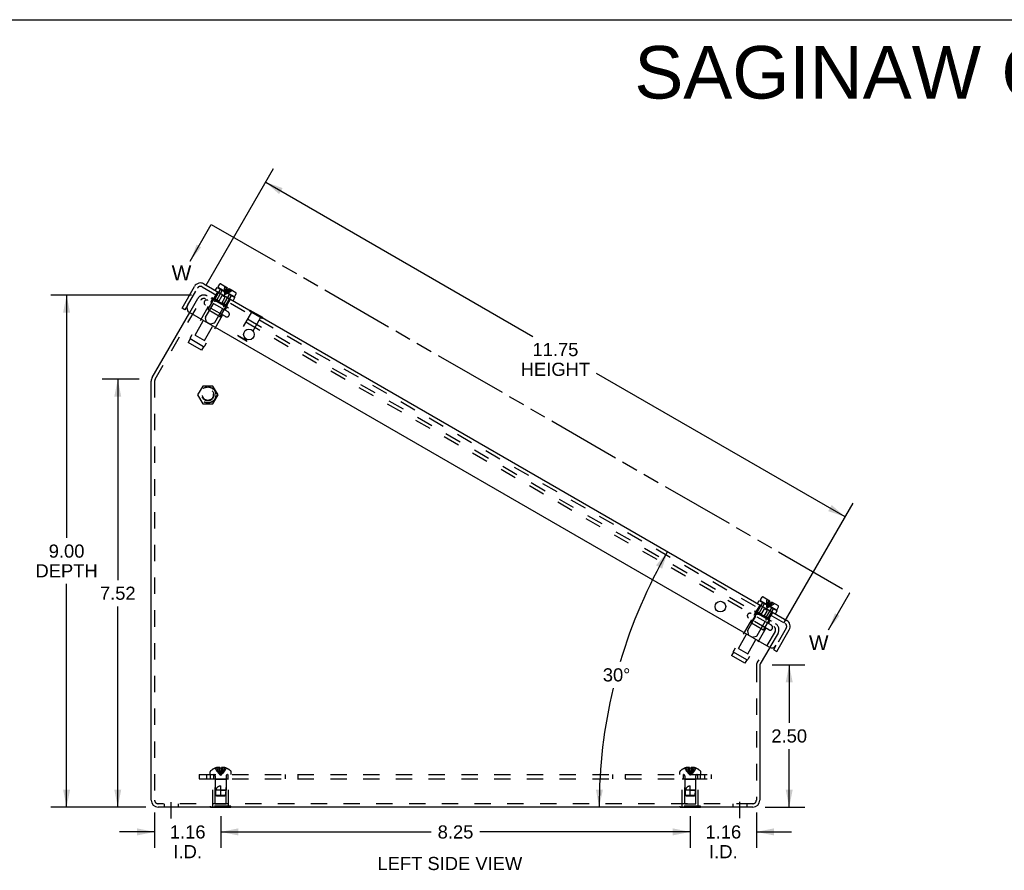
# Model space of a CAD drawing. Header units: inches. Extents: x 0 to 52.3, y 0 to 33.8.
# Tile 3 of 11: x 17.7 to 35, y 18.9 to 33.8. Entities that reach past the tile are written whole.
import ezdxf

# ---------------------------------------------------------------- set-up
doc = ezdxf.new("R2010")
doc.units = ezdxf.units.IN
doc.header["$LTSCALE"] = 2.876923
doc.header["$MEASUREMENT"] = 0
for name, pattern in [('DASHED', [0.2, 0.1, -0.1]), ('HIDDEN', [0.2, 0.1, -0.1]), ('PHANTOM', [0.8, 0.45, -0.05, 0.1, -0.05, 0.1, -0.05])]:
    doc.linetypes.add(name, pattern=pattern)
doc.layers.get('0').update_dxf_attribs({"linetype": 'CONTINUOUS'})
for name, color, linetype in [('DEFAULT_2', 8, 'HIDDEN'), ('DIMENSIONS', 7, 'CONTINUOUS'), ('DOOR_ASSEMBLY', 7, 'CONTINUOUS'), ('SUBPANEL', 7, 'CONTINUOUS')]:
    doc.layers.add(name, color=color, linetype=linetype)
doc.styles.get("Standard").update_dxf_attribs({"font": 'arial.ttf'})
doc.dimstyles.new('DIMSTYLE_1', dxfattribs={"dimtxt": 0.230769, "dimasz": 0.307692, "dimexe": 0.09, "dimexo": 0.07, "dimgap": 0.0375, "dimtad": 0, "dimtih": 1, "dimtoh": 1, "dimzin": 4, "dimdsep": 46, "dimtxsty": 'Standard', "dimblk": '_FILLED', "dimblk1": '_FILLED', "dimblk2": '_FILLED', "dimcen": 0.09, "dimadec": 3, "dimazin": 1, "dimtfac": 1, "dimtdec": 3, "dimtofl": 0, "dimtmove": 0, "dimatfit": 3, "dimldrblk": '_FILLED', "dimfxl": 0, "dimtolj": 1, "dimtzin": 4, "dimarcsym": 0})
doc.dimstyles.new('DIMSTYLE_2', dxfattribs={"dimtxt": 0.230769, "dimasz": 0.307692, "dimexe": 0.09, "dimexo": 0.07, "dimgap": 0.0375, "dimtad": 0, "dimtih": 1, "dimtoh": 1, "dimdec": 0, "dimzin": 4, "dimdsep": 46, "dimtxsty": 'Standard', "dimblk": '_FILLED', "dimblk1": '_FILLED', "dimblk2": '_FILLED', "dimcen": 0.09, "dimadec": 3, "dimazin": 1, "dimtfac": 1, "dimtdec": 3, "dimtofl": 0, "dimtmove": 0, "dimatfit": 3, "dimldrblk": '_FILLED', "dimfxl": 0, "dimtolj": 1, "dimtzin": 4, "dimarcsym": 0})
doc.dimstyles.get("Standard").update_dxf_attribs({"dimtxt": 0.261538, "dimasz": 0.307692, "dimexe": 0.09, "dimexo": 0.07, "dimgap": 0.09, "dimtad": 0, "dimtih": 1, "dimtoh": 1, "dimdec": 3, "dimzin": 4, "dimdsep": 46, "dimtxsty": 'Standard', "dimblk": '_FILLED', "dimblk1": '_FILLED', "dimblk2": '_FILLED', "dimcen": 0.09, "dimadec": 3, "dimazin": 1, "dimtp": 0.001, "dimtm": 0.001, "dimtfac": 1, "dimtdec": 3, "dimtofl": 0, "dimtmove": 0, "dimatfit": 3, "dimldrblk": '_FILLED', "dimfxl": 0, "dimtolj": 1, "dimtzin": 4, "dimarcsym": 0})

# ---------------------------------------------------------------- blocks, each defined once
blk = doc.blocks.new('_FILLED')
at = {"color": 0, "linetype": 'ByBlock'}
blk.add_solid([(0, 0), (-1, 0.2), (-1, -0.2)], dxfattribs=at)
blk = doc.blocks.new('XSEC_FILLED')
at = {"color": 0, "linetype": 'ByBlock'}
blk.add_solid([(0, 0), (-1, 0.15), (-1, -0.15)], dxfattribs=at)
blk = doc.blocks.new('*D4')
at = {"layer": 'DIMENSIONS', "color": 2, "linetype": 'Continuous'}
for p, q in [((20.732, 29.009), (18.261, 29.009)), ((18.538, 29.009), (18.538, 24.743)), ((18.538, 20.014), (18.538, 23.935)), ((19.929, 20.014), (18.261, 20.014))]:
    blk.add_line(p, q, dxfattribs=at)
at = {"layer": 'DIMENSIONS', "color": 2, "linetype": 'Continuous', "xscale": 0.3076923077, "yscale": 0.3076923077, "zscale": 0.3076923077}
for p, rotation in [((18.538, 29.009), 90), ((18.538, 20.014), 270)]:
    blk.add_blockref('_FILLED', p, dxfattribs=dict(at, rotation=rotation))
at = {"layer": 'DIMENSIONS', "color": 2, "linetype": 'Continuous', "insert": (18.538, 24.627), "char_height": 0.2308, "width": 1.09036, "attachment_point": 2, "line_spacing_factor": 0.9}
blk.add_mtext('9.00\\PDEPTH', dxfattribs=at)
blk = doc.blocks.new('*D5')
at = {"layer": 'DIMENSIONS', "color": 2, "linetype": 'Continuous'}
for start, end in [(150, 163.4693), (166.5198, 180)]:
    blk.add_arc((36.869, 20.014), 8.976, start, end, dxfattribs=at)
for points in [[(29, 24.203), (29.096, 24.502), (28.893, 24.263)], [(27.837, 20.323), (27.893, 20.014), (27.96, 20.321)]]:
    blk.add_solid(points, dxfattribs=at)
at = {"layer": 'DIMENSIONS', "color": 2, "linetype": 'Continuous', "insert": (28.199, 22.453), "char_height": 0.23077, "width": 0.51244, "attachment_point": 2, "line_spacing_factor": 0.9}
blk.add_mtext('30\\fgdt;{\\fgdt;~}', dxfattribs=at)
blk = doc.blocks.new('*D6')
at = {"layer": 'DIMENSIONS', "color": 2, "linetype": 'Continuous'}
for p, q in [((20.992, 29.182), (22.174, 31.23)), ((22.036, 30.99), (26.726, 28.282)), ((32.215, 25.113), (27.848, 27.634)), ((31.144, 23.259), (32.353, 25.353))]:
    blk.add_line(p, q, dxfattribs=at)
at = {"layer": 'DIMENSIONS', "color": 2, "linetype": 'Continuous', "xscale": 0.3076923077, "yscale": 0.3076923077, "zscale": 0.3076923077}
for p, rotation in [((22.036, 30.99), 150), ((32.215, 25.113), 329.9999999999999)]:
    blk.add_blockref('_FILLED', p, dxfattribs=dict(at, rotation=rotation))
at = {"layer": 'DIMENSIONS', "color": 2, "linetype": 'Continuous', "insert": (27.125, 28.167), "char_height": 0.2308, "width": 1.21561, "attachment_point": 2, "line_spacing_factor": 0.9}
blk.add_mtext('11.75\\PHEIGHT', dxfattribs=at)
blk = doc.blocks.new('*D7')
at = {"layer": 'DIMENSIONS', "color": 2, "linetype": 'Continuous'}
for p, q in [((19.813, 27.53), (19.161, 27.53)), ((19.437, 27.53), (19.437, 24.003)), ((19.437, 20.014), (19.437, 23.541)), ((19.929, 20.014), (19.161, 20.014))]:
    blk.add_line(p, q, dxfattribs=at)
at = {"layer": 'DIMENSIONS', "color": 2, "linetype": 'Continuous', "xscale": 0.3076923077, "yscale": 0.3076923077, "zscale": 0.3076923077}
for p, rotation in [((19.437, 27.53), 90), ((19.437, 20.014), 270)]:
    blk.add_blockref('_FILLED', p, dxfattribs=dict(at, rotation=rotation))
at = {"layer": 'DIMENSIONS', "color": 2, "linetype": 'Continuous', "insert": (19.437, 23.887), "char_height": 0.2308, "width": 0.62711, "attachment_point": 2, "line_spacing_factor": 0.9}
blk.add_mtext('7.52', dxfattribs=at)
blk = doc.blocks.new('*D8')
at = {"layer": 'DIMENSIONS', "color": 2, "linetype": 'Continuous'}
for p, q in [((30.932, 22.514), (31.509, 22.514)), ((31.232, 22.514), (31.232, 21.495)), ((31.232, 20.014), (31.232, 21.033)), ((30.81, 20.014), (31.509, 20.014))]:
    blk.add_line(p, q, dxfattribs=at)
at = {"layer": 'DIMENSIONS', "color": 2, "linetype": 'Continuous', "xscale": 0.3076923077, "yscale": 0.3076923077, "zscale": 0.3076923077}
for p, rotation in [((31.232, 22.514), 90), ((31.232, 20.014), 270)]:
    blk.add_blockref('_FILLED', p, dxfattribs=dict(at, rotation=rotation))
at = {"layer": 'DIMENSIONS', "color": 2, "linetype": 'Continuous', "insert": (31.232, 21.38), "char_height": 0.2308, "width": 0.62711, "attachment_point": 2, "line_spacing_factor": 0.9}
blk.add_mtext('2.50', dxfattribs=at)
blk = doc.blocks.new('*D20')
at = {"layer": 'DIMENSIONS', "color": 2, "linetype": 'Continuous'}
for p, q in [((30.655, 19.919), (30.655, 19.302)), ((29.495, 19.857), (29.495, 19.302)), ((29.495, 19.579), (28.879, 19.579)), ((30.655, 19.579), (31.27, 19.579))]:
    blk.add_line(p, q, dxfattribs=at)
at = {"layer": 'DIMENSIONS', "color": 2, "linetype": 'Continuous', "xscale": 0.3076923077, "yscale": 0.3076923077, "zscale": 0.3076923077}
blk.add_blockref('_FILLED', (29.495, 19.579), dxfattribs=at)
at = {"layer": 'DIMENSIONS', "color": 2, "linetype": 'Continuous', "xscale": 0.3076923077, "yscale": 0.3076923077, "zscale": 0.3076923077, "rotation": 180}
blk.add_blockref('_FILLED', (30.655, 19.579), dxfattribs=at)
at = {"layer": 'DIMENSIONS', "color": 2, "linetype": 'Continuous', "insert": (30.075, 19.694), "char_height": 0.2308, "width": 0.62711, "attachment_point": 2, "line_spacing_factor": 0.9}
blk.add_mtext('1.16\\PI.D.', dxfattribs=at)
blk = doc.blocks.new('*D21')
at = {"layer": 'DIMENSIONS', "color": 2, "linetype": 'Continuous'}
for p, q in [((21.245, 19.857), (21.245, 19.302)), ((29.495, 19.857), (29.495, 19.302)), ((21.245, 19.579), (24.941, 19.579)), ((29.495, 19.579), (25.799, 19.579))]:
    blk.add_line(p, q, dxfattribs=at)
at = {"layer": 'DIMENSIONS', "color": 2, "linetype": 'Continuous', "xscale": 0.3076923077, "yscale": 0.3076923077, "zscale": 0.3076923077, "rotation": 180}
blk.add_blockref('_FILLED', (21.245, 19.579), dxfattribs=at)
at = {"layer": 'DIMENSIONS', "color": 2, "linetype": 'Continuous', "xscale": 0.3076923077, "yscale": 0.3076923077, "zscale": 0.3076923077}
blk.add_blockref('_FILLED', (29.495, 19.579), dxfattribs=at)
at = {"layer": 'DIMENSIONS', "color": 2, "linetype": 'Continuous', "insert": (25.37, 19.694), "char_height": 0.2308, "width": 0.62711, "attachment_point": 2, "line_spacing_factor": 0.9}
blk.add_mtext('8.25', dxfattribs=at)
blk = doc.blocks.new('*D27')
at = {"layer": 'DIMENSIONS', "color": 2, "linetype": 'Continuous'}
for p, q in [((20.085, 19.919), (20.085, 19.302)), ((21.245, 19.857), (21.245, 19.302)), ((20.085, 19.579), (19.469, 19.579)), ((21.245, 19.579), (21.86, 19.579))]:
    blk.add_line(p, q, dxfattribs=at)
at = {"layer": 'DIMENSIONS', "color": 2, "linetype": 'Continuous', "xscale": 0.3076923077, "yscale": 0.3076923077, "zscale": 0.3076923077}
blk.add_blockref('_FILLED', (20.085, 19.579), dxfattribs=at)
at = {"layer": 'DIMENSIONS', "color": 2, "linetype": 'Continuous', "xscale": 0.3076923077, "yscale": 0.3076923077, "zscale": 0.3076923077, "rotation": 180}
blk.add_blockref('_FILLED', (21.245, 19.579), dxfattribs=at)
at = {"layer": 'DIMENSIONS', "color": 2, "linetype": 'Continuous', "insert": (20.665, 19.694), "char_height": 0.2308, "width": 0.62711, "attachment_point": 2, "line_spacing_factor": 0.9}
blk.add_mtext('1.16\\PI.D.', dxfattribs=at)

msp = doc.modelspace()

# ---------------------------------------------------------------- linework, layer by layer
at = {"color": 7, "linetype": 'Continuous'}
for p, q in [((0, 33.8462), (52.3077, 33.8462)), ((20.9296, 27.4103), (20.8395, 27.2543)), ((21.1097, 27.4103), (20.9296, 27.4103)), ((21.1998, 27.2543), (21.1097, 27.4103)), ((20.8395, 27.2543), (20.9296, 27.0983)), ((21.1097, 27.0983), (21.1998, 27.2543)), ((20.9296, 27.0983), (21.1097, 27.0983)), ((21.0646, 20.0102), (21.0646, 20.0142)), ((21.4249, 20.0102), (21.0646, 20.0102)), ((21.1547, 20.0102), (21.1547, 20.0142)), ((21.3348, 20.0102), (21.3348, 20.0142)), ((21.4249, 20.0102), (21.4249, 20.0142)), ((29.3146, 20.0102), (29.3146, 20.0142)), ((29.6749, 20.0102), (29.3146, 20.0102)), ((29.4047, 20.0102), (29.4047, 20.0142)), ((29.5848, 20.0102), (29.5848, 20.0142)), ((29.6749, 20.0102), (29.6749, 20.0142))]:
    msp.add_line(p, q, dxfattribs=at)
at = {"color": 7, "linetype": 'PHANTOM'}
msp.add_line((21.0807, 30.2501), (32.2946, 23.7758), dxfattribs=at)
at = {"color": 3, "linetype": 'Continuous'}
for p, q in [((20.0408, 27.5589), (20.701, 28.7023)), ((20.0248, 20.1342), (20.0248, 27.4989)), ((30.8907, 22.8193), (30.7228, 22.5285)), ((30.7148, 22.4985), (30.7148, 20.1342)), ((30.5948, 20.0142), (20.1448, 20.0142))]:
    msp.add_line(p, q, dxfattribs=at)
at = {"color": 2, "linetype": 'DASHED'}
for p, q in [((20.3748, 19.8146), (20.3748, 20.3219)), ((30.3648, 19.819), (30.3648, 20.3219))]:
    msp.add_line(p, q, dxfattribs=at)
at = {"color": 3, "linetype": 'Continuous'}
for centre, radius, start, end in [((20.1448, 27.4989), 0.12, 150, 180), ((30.6858, 22.5223), 0.03, 150, 180), ((30.7748, 22.4985), 0.06, 150, 180), ((20.1448, 20.1342), 0.12, 180, 270), ((30.5948, 20.1342), 0.12, 270, 360)]:
    msp.add_arc(centre, radius, start, end, dxfattribs=at)
at = {"layer": 'DEFAULT_2', "color": 8, "linetype": 'HIDDEN'}
for p, q in [((20.0928, 27.5289), (20.8956, 28.9194)), ((20.701, 28.7023), (20.8436, 28.9494)), ((21.3749, 28.712), (21.022, 28.9157)), ((21.0242, 28.7621), (21.1292, 28.9439)), ((21.072, 28.8869), (21.097, 28.9302)), ((21.0812, 28.9508), (21.0902, 28.9664)), ((21.0812, 28.9508), (21.3756, 28.7808)), ((21.0902, 28.9664), (21.3846, 28.7964)), ((21.0257, 28.8068), (20.7091, 28.2584)), ((20.7951, 28.3054), (21.0451, 28.7384)), ((21.3286, 28.6319), (20.9757, 28.8356)), ((21.227, 28.6334), (21.0278, 28.7484)), ((21.2407, 28.6371), (21.3457, 28.8189)), ((21.3248, 28.7409), (21.3498, 28.7842)), ((21.3756, 28.7808), (21.3846, 28.7964)), ((20.9597, 28.2104), (21.2097, 28.6434)), ((21.2786, 28.6608), (20.962, 28.1124)), ((30.4052, 23.4983), (21.5318, 28.6214)), ((30.4352, 23.5503), (21.5618, 28.6733)), ((20.7097, 28.2375), (20.6752, 28.1777)), ((20.9436, 28.1025), (20.7097, 28.2375)), ((20.7951, 28.3054), (20.9597, 28.2104)), ((20.9091, 28.0427), (20.6752, 28.1777)), ((20.9436, 28.1025), (20.9091, 28.0427)), ((20.0848, 27.4989), (20.0848, 20.1342)), ((30.9184, 23.2098), (30.5655, 23.4135)), ((30.5677, 23.2598), (30.6727, 23.4417)), ((30.6155, 23.3846), (30.6405, 23.4279)), ((30.6247, 23.4486), (30.6337, 23.4642)), ((30.6247, 23.4486), (30.9192, 23.2786)), ((30.6337, 23.4642), (30.9282, 23.2942)), ((30.5693, 23.3045), (30.2527, 22.7562)), ((30.3387, 22.8031), (30.5887, 23.2362)), ((30.8722, 23.1297), (30.5192, 23.3334)), ((30.7705, 23.1312), (30.5714, 23.2462)), ((30.7842, 23.1348), (30.8892, 23.3167)), ((30.8684, 23.2386), (30.8934, 23.2819)), ((30.9192, 23.2786), (30.9282, 23.2942)), ((30.5032, 22.7081), (30.7532, 23.1412)), ((30.8221, 23.1585), (30.5056, 22.6102)), ((30.9847, 23.1022), (30.6708, 22.5585)), ((31.0367, 23.0722), (30.8907, 22.8193)), ((30.2533, 22.7352), (30.2188, 22.6755)), ((30.4526, 22.5405), (30.2188, 22.6755)), ((30.4871, 22.6002), (30.2533, 22.7352)), ((30.3387, 22.8031), (30.5032, 22.7081)), ((30.4871, 22.6002), (30.4526, 22.5405)), ((30.6548, 22.4985), (30.6548, 20.1342)), ((21.1048, 20.0312), (21.1048, 20.5102)), ((21.1048, 20.5102), (21.3848, 20.5102)), ((21.1498, 20.5002), (21.1398, 20.5102)), ((21.1498, 20.0727), (21.1498, 20.5002)), ((21.3398, 20.5002), (21.1498, 20.5002)), ((21.3398, 20.5002), (21.3498, 20.5102)), ((21.3398, 20.0727), (21.3398, 20.5002)), ((21.3848, 20.0312), (21.3848, 20.5102)), ((29.3548, 20.5102), (29.6348, 20.5102)), ((29.3548, 20.0312), (29.3548, 20.5102)), ((29.3998, 20.5002), (29.3898, 20.5102)), ((29.5898, 20.5002), (29.3998, 20.5002)), ((29.3998, 20.0727), (29.3998, 20.5002)), ((29.5898, 20.5002), (29.5998, 20.5102)), ((29.5898, 20.0727), (29.5898, 20.5002)), ((29.6348, 20.0312), (29.6348, 20.5102)), ((30.5948, 20.0742), (20.1448, 20.0742)), ((20.2498, 20.0742), (20.2498, 20.0142)), ((20.4998, 20.0742), (20.4998, 20.0142)), ((21.1498, 20.0727), (21.3398, 20.0727)), ((29.3998, 20.0727), (29.5898, 20.0727)), ((30.2398, 20.0742), (30.2398, 20.0142)), ((30.4898, 20.0742), (30.4898, 20.0142)), ((21.0646, 20.0142), (21.0646, 20.0312)), ((21.4249, 20.0312), (21.0646, 20.0312)), ((21.1547, 20.0142), (21.1547, 20.0312)), ((21.3348, 20.0142), (21.3348, 20.0312)), ((21.4249, 20.0142), (21.4249, 20.0312)), ((29.6749, 20.0312), (29.3146, 20.0312)), ((29.3146, 20.0142), (29.3146, 20.0312)), ((29.4047, 20.0142), (29.4047, 20.0312)), ((29.5848, 20.0142), (29.5848, 20.0312)), ((29.6749, 20.0142), (29.6749, 20.0312))]:
    msp.add_line(p, q, dxfattribs=at)
for radius in [0.1406, 0.14, 0.105, 0.095]:
    msp.add_circle((21.0197, 27.2543), radius, dxfattribs=at)
for centre, radius, start, end in [((20.9476, 28.8894), 0.12, 60, 150), ((20.9476, 28.8894), 0.06, 60, 150), ((20.9988, 28.8757), 0.0462, 60, 240), ((21.0883, 28.9352), 0.01, 330, 59.99996), ((21.0328, 28.7571), 0.01, 150, 240.00004), ((21.3585, 28.7792), 0.01, 60.00004, 150), ((21.232, 28.6421), 0.01, 239.99996, 330), ((21.3517, 28.6719), 0.0462, 240, 60), ((20.7265, 28.2484), 0.02, 150, 213.25632), ((20.9447, 28.1224), 0.02, 266.74368, 330), ((20.1448, 27.4989), 0.06, 150, 180), ((30.5424, 23.3735), 0.0462, 60, 240), ((30.6318, 23.4329), 0.01, 330, 59.99996), ((30.5764, 23.2548), 0.01, 150, 240.00004), ((30.8953, 23.1697), 0.0462, 240, 60), ((30.902, 23.2769), 0.01, 60.00004, 150), ((30.9328, 23.1322), 0.06, 330, 60), ((30.9328, 23.1322), 0.12, 330, 60), ((30.7755, 23.1398), 0.01, 239.99996, 330), ((30.27, 22.7462), 0.02, 150, 213.25632), ((30.4882, 22.6202), 0.02, 266.74368, 330), ((30.7748, 22.4985), 0.12, 150, 180), ((20.1448, 20.1342), 0.06, 180, 270), ((30.5948, 20.1342), 0.06, 270, 360)]:
    msp.add_arc(centre, radius, start, end, dxfattribs=at)
at = {"layer": 'DOOR_ASSEMBLY', "color": 3, "linetype": 'Continuous'}
for p, q in [((20.5657, 28.7805), (20.7857, 29.1615)), ((20.9496, 29.2054), (31.1882, 23.2942)), ((30.8822, 22.8242), (20.6956, 28.7055)), ((31.0121, 22.7492), (31.2321, 23.1303))]:
    msp.add_line(p, q, dxfattribs=at)
at = {"layer": 'DOOR_ASSEMBLY', "color": 8, "linetype": 'HIDDEN'}
for p, q in [((20.6626, 28.8284), (20.8376, 29.1315)), ((20.9196, 29.1535), (31.1582, 23.2422)), ((21.1307, 28.9565), (21.1932, 29.0648)), ((21.1367, 28.9271), (21.2417, 29.1089)), ((21.1699, 28.9105), (21.2738, 29.0904)), ((21.3386, 29.0755), (21.3317, 29.0593)), ((21.3549, 29.0661), (21.3443, 29.0521)), ((20.9782, 28.6205), (21.135, 28.892)), ((21.1276, 28.9323), (21.1194, 28.963)), ((21.1194, 28.963), (21.2173, 28.9065)), ((21.206, 28.8871), (21.1276, 28.9323)), ((21.1608, 28.9035), (21.1441, 28.899)), ((21.206, 28.8871), (21.271, 28.9996)), ((21.258, 28.8571), (21.323, 28.9696)), ((21.323, 28.9696), (21.271, 28.9996)), ((21.2963, 28.8375), (21.4002, 29.0174)), ((21.3273, 28.8171), (21.4323, 28.9989)), ((21.3558, 28.8265), (21.4183, 28.9348)), ((21.141, 28.5265), (21.2978, 28.798)), ((21.3364, 28.8118), (21.258, 28.8571)), ((21.2692, 28.8765), (21.3671, 28.82)), ((21.2948, 28.8261), (21.2993, 28.8094)), ((21.3364, 28.8118), (21.3671, 28.82)), ((21.7611, 28.7369), (21.7541, 28.7248)), ((21.9758, 28.5968), (21.7541, 28.7248)), ((20.9974, 28.5318), (20.9767, 28.6091)), ((21.7835, 28.7078), (21.5475, 28.299)), ((21.9463, 28.6138), (21.7103, 28.205)), ((21.9828, 28.6089), (21.9758, 28.5968)), ((21.0546, 28.4988), (20.9974, 28.5318)), ((21.0546, 28.4988), (21.1319, 28.5195)), ((21.5512, 28.2854), (21.5475, 28.299)), ((21.7103, 28.205), (21.5475, 28.299)), ((21.6967, 28.2014), (21.5512, 28.2854)), ((21.6967, 28.2014), (21.7103, 28.205)), ((30.6569, 23.4565), (30.7194, 23.5648)), ((30.663, 23.4271), (30.768, 23.6089)), ((30.6962, 23.4105), (30.8001, 23.5904)), ((30.8649, 23.5755), (30.858, 23.5593)), ((30.8812, 23.5661), (30.8706, 23.5521)), ((30.5045, 23.1205), (30.6613, 23.392)), ((30.6457, 23.463), (30.7436, 23.4065)), ((30.6539, 23.4323), (30.6457, 23.463)), ((30.7323, 23.3871), (30.6539, 23.4323)), ((30.6871, 23.4035), (30.6704, 23.399)), ((30.7323, 23.3871), (30.7973, 23.4996)), ((30.7843, 23.3571), (30.8493, 23.4696)), ((30.8626, 23.3118), (30.7843, 23.3571)), ((30.7955, 23.3765), (30.8934, 23.32)), ((30.8493, 23.4696), (30.7973, 23.4996)), ((30.8226, 23.3375), (30.9265, 23.5174)), ((30.8535, 23.3171), (30.9585, 23.4989)), ((30.8821, 23.3265), (30.9446, 23.4348)), ((30.6673, 23.0265), (30.8241, 23.298)), ((30.8211, 23.3261), (30.8256, 23.3094)), ((30.8626, 23.3118), (30.8934, 23.32)), ((30.5237, 23.0318), (30.503, 23.1091)), ((30.5809, 22.9988), (30.5237, 23.0318)), ((30.5809, 22.9988), (30.6582, 23.0195)), ((31.1801, 23.1603), (31.0051, 22.8571))]:
    msp.add_line(p, q, dxfattribs=at)
at = {"layer": 'DOOR_ASSEMBLY', "color": 7, "linetype": 'Continuous'}
for p, q in [((21.149, 29.0903), (21.1803, 29.1444)), ((21.1803, 29.1444), (21.4938, 28.9634)), ((21.2024, 29.1547), (21.2289, 29.2006)), ((21.4711, 28.9823), (21.2079, 29.1343)), ((21.2494, 29.2061), (21.3667, 29.1384)), ((21.2738, 29.0904), (21.2763, 29.0948)), ((21.3502, 29.1098), (21.3667, 29.1384)), ((21.3502, 29.1098), (21.3788, 29.0933)), ((21.3788, 29.0933), (21.3953, 29.1219)), ((21.3953, 29.1219), (21.5126, 29.0541)), ((21.4002, 29.0174), (21.4027, 29.0218)), ((21.4625, 28.9093), (21.4938, 28.9634)), ((21.4916, 28.9877), (21.5181, 29.0336)), ((20.6176, 28.7505), (20.5657, 28.7805)), ((20.6626, 28.8284), (20.6176, 28.7505)), ((21.7631, 28.7404), (21.7611, 28.7369)), ((21.9848, 28.6124), (21.7631, 28.7404)), ((21.9848, 28.6124), (21.9828, 28.6089)), ((30.7287, 23.6547), (30.7552, 23.7006)), ((30.7756, 23.7061), (30.893, 23.6384)), ((30.6753, 23.5903), (30.7065, 23.6444)), ((30.7065, 23.6444), (31.02, 23.4634)), ((30.9974, 23.4823), (30.7341, 23.6343)), ((30.8001, 23.5904), (30.8026, 23.5948)), ((30.8765, 23.6098), (30.893, 23.6384)), ((30.8765, 23.6098), (30.9051, 23.5933)), ((30.9051, 23.5933), (30.9216, 23.6219)), ((30.9216, 23.6219), (31.0389, 23.5541)), ((31.0179, 23.4877), (31.0444, 23.5336)), ((30.9265, 23.5174), (30.929, 23.5218)), ((30.9888, 23.4093), (31.02, 23.4634)), ((30.9601, 22.7792), (31.0051, 22.8571)), ((30.9601, 22.7792), (31.0121, 22.7492))]:
    msp.add_line(p, q, dxfattribs=at)
at = {"layer": 'DOOR_ASSEMBLY', "color": 8, "linetype": 'HIDDEN'}
for points in [[(21.3117, 29.1701), (21.3092, 29.1442), (21.3077, 29.118), (21.3073, 29.0917)], [(21.3073, 29.0917), (21.3079, 29.0652), (21.3097, 29.0384), (21.3125, 29.0115)], [(21.3403, 29.1536), (21.3339, 29.1299), (21.3282, 29.1062), (21.3232, 29.0825), (21.3189, 29.0588), (21.3154, 29.0351), (21.3125, 29.0115)], [(21.357, 29.144), (21.3484, 29.1215), (21.3402, 29.0992), (21.3326, 29.0771), (21.3254, 29.0551), (21.3187, 29.0332), (21.3125, 29.0115)], [(21.405, 29.1163), (21.3899, 29.0976), (21.3746, 29.0794), (21.3593, 29.0617), (21.3438, 29.0444), (21.3282, 29.0277), (21.3125, 29.0115)], [(21.4217, 29.1066), (21.4044, 29.0892), (21.3867, 29.0724), (21.3686, 29.0563), (21.3503, 29.0407), (21.3316, 29.0258), (21.3125, 29.0115)], [(21.3317, 29.0593), (21.3251, 29.0432), (21.3187, 29.0273), (21.3125, 29.0115)], [(21.3529, 29.1082), (21.3457, 29.0918), (21.3386, 29.0755)], [(21.3761, 29.0949), (21.3655, 29.0804), (21.3549, 29.0661)], [(21.4503, 29.0901), (21.4291, 29.0749), (21.4072, 29.0606), (21.3846, 29.0471)], [(21.3443, 29.0521), (21.3337, 29.0383), (21.3231, 29.0248), (21.3125, 29.0115)], [(21.3846, 29.0471), (21.3613, 29.0344), (21.3372, 29.0225), (21.3125, 29.0115)], [(30.838, 23.6701), (30.8354, 23.6442), (30.8339, 23.618), (30.8335, 23.5917)], [(30.8335, 23.5917), (30.8342, 23.5652), (30.836, 23.5384), (30.8388, 23.5115)], [(30.8666, 23.6536), (30.8602, 23.6299), (30.8545, 23.6062), (30.8495, 23.5825), (30.8452, 23.5588), (30.8416, 23.5351), (30.8388, 23.5115)], [(30.8833, 23.644), (30.8747, 23.6215), (30.8665, 23.5992), (30.8588, 23.5771), (30.8517, 23.5551), (30.845, 23.5332), (30.8388, 23.5115)], [(30.9312, 23.6163), (30.9161, 23.5976), (30.9009, 23.5794), (30.8856, 23.5617), (30.8701, 23.5444), (30.8545, 23.5277), (30.8388, 23.5115)], [(30.948, 23.6066), (30.9306, 23.5892), (30.9129, 23.5724), (30.8949, 23.5563), (30.8765, 23.5407), (30.8578, 23.5258), (30.8388, 23.5115)], [(30.858, 23.5593), (30.8514, 23.5432), (30.845, 23.5273), (30.8388, 23.5115)], [(30.8706, 23.5521), (30.86, 23.5383), (30.8494, 23.5248), (30.8388, 23.5115)], [(30.9109, 23.5471), (30.8876, 23.5344), (30.8635, 23.5225), (30.8388, 23.5115)], [(30.8792, 23.6082), (30.8719, 23.5918), (30.8649, 23.5755)], [(30.9023, 23.5949), (30.8918, 23.5804), (30.8812, 23.5661)], [(30.9766, 23.5901), (30.9554, 23.5749), (30.9335, 23.5606), (30.9109, 23.5471)]]:
    msp.add_lwpolyline(points, dxfattribs=at)
at = {"layer": 'DOOR_ASSEMBLY', "color": 3, "linetype": 'Continuous'}
for centre in [(21.742, 28.3178), (30.0233, 23.5366)]:
    msp.add_circle(centre, 0.0938, dxfattribs=at)
for centre, radius, start, end in [((20.8896, 29.1015), 0.12, 60, 150), ((20.7406, 28.7834), 0.09, 150, 240), ((31.1282, 23.1903), 0.12, 330, 60), ((30.9272, 22.9021), 0.09, 240, 330)]:
    msp.add_arc(centre, radius, start, end, dxfattribs=at)
at = {"layer": 'DOOR_ASSEMBLY', "color": 8, "linetype": 'HIDDEN'}
for centre, radius, start, end in [((20.8896, 29.1015), 0.06, 60, 150), ((21.148, 28.8845), 0.015, 105.00006, 150), ((21.1569, 28.918), 0.015, 285.00006, 330), ((21.3093, 28.83), 0.015, 150, 194.99994), ((21.2848, 28.8055), 0.015, 330, 14.99994), ((20.9912, 28.613), 0.015, 150, 195), ((21.128, 28.534), 0.015, 285, 330), ((30.6743, 23.3845), 0.015, 105.00006, 150), ((30.6832, 23.418), 0.015, 285.00006, 330), ((30.8356, 23.33), 0.015, 150, 194.99994), ((30.8111, 23.3055), 0.015, 330, 14.99994), ((31.1282, 23.1903), 0.06, 330, 60), ((30.5175, 23.113), 0.015, 150, 195), ((30.6543, 23.034), 0.015, 285, 330)]:
    msp.add_arc(centre, radius, start, end, dxfattribs=at)
at = {"layer": 'DOOR_ASSEMBLY', "color": 7, "linetype": 'Continuous'}
for centre, start, end in [((21.2154, 29.1472), 150, 240), ((21.2419, 29.1931), 60, 150), ((21.4786, 28.9952), 240, 330), ((21.5051, 29.0411), 330, 60), ((30.7681, 23.6931), 60, 150), ((30.7416, 23.6472), 150, 240), ((31.0314, 23.5411), 330, 60), ((31.0049, 23.4952), 240, 330)]:
    msp.add_arc(centre, 0.015, start, end, dxfattribs=at)
at = {"layer": 'SUBPANEL', "color": 8, "linetype": 'HIDDEN'}
for p, q in [((20.8698, 20.5852), (20.8698, 20.5102)), ((20.8698, 20.5852), (29.8698, 20.5852)), ((20.9948, 20.5852), (20.9948, 20.5102)), ((21.0583, 20.5852), (21.0583, 20.6318)), ((21.0638, 20.5102), (21.0638, 20.5852)), ((21.1198, 20.5852), (21.1198, 20.5102)), ((21.1453, 20.6986), (21.1455, 20.6982)), ((21.1465, 20.6986), (21.1455, 20.6982)), ((21.2293, 20.6986), (21.1465, 20.6986)), ((21.1763, 20.6986), (21.1763, 20.7086)), ((21.2099, 20.6986), (21.2099, 20.7135)), ((21.2293, 20.6986), (21.2293, 20.7086)), ((21.2293, 20.6986), (21.2314, 20.6761)), ((21.2293, 20.6986), (21.2293, 20.6982)), ((21.2314, 20.6764), (21.2337, 20.6546)), ((21.2337, 20.6549), (21.2362, 20.6337)), ((21.2362, 20.6339), (21.2389, 20.6134)), ((21.2603, 20.6986), (21.2581, 20.6761)), ((21.2603, 20.6986), (21.2602, 20.6982)), ((21.2603, 20.7086), (21.2603, 20.6986)), ((21.343, 20.6986), (21.2603, 20.6986)), ((21.2797, 20.6986), (21.2797, 20.7135)), ((21.3133, 20.6986), (21.3133, 20.7086)), ((21.343, 20.6986), (21.344, 20.6982)), ((21.3443, 20.6986), (21.344, 20.6982)), ((21.3698, 20.5852), (21.3698, 20.5102)), ((21.4313, 20.5852), (21.4313, 20.6318)), ((22.3858, 20.5102), (22.3858, 20.5852)), ((22.6038, 20.5102), (22.6038, 20.5852)), ((28.1358, 20.5102), (28.1358, 20.5852)), ((28.3538, 20.5102), (28.3538, 20.5852)), ((29.3083, 20.5852), (29.3083, 20.6318)), ((29.3698, 20.5852), (29.3698, 20.5102)), ((29.3953, 20.6986), (29.3955, 20.6982)), ((29.3965, 20.6986), (29.3955, 20.6982)), ((29.4793, 20.6986), (29.3965, 20.6986)), ((29.4263, 20.6986), (29.4263, 20.7086)), ((29.4599, 20.6986), (29.4599, 20.7135)), ((29.4793, 20.6986), (29.4793, 20.7086)), ((29.4793, 20.6986), (29.4814, 20.6761)), ((29.4793, 20.6986), (29.4793, 20.6982)), ((29.4814, 20.6764), (29.4837, 20.6546)), ((29.4837, 20.6549), (29.4862, 20.6337)), ((29.4862, 20.6339), (29.4889, 20.6134)), ((29.5103, 20.6986), (29.5081, 20.6761)), ((29.5103, 20.6986), (29.5102, 20.6982)), ((29.5103, 20.7086), (29.5103, 20.6986)), ((29.593, 20.6986), (29.5103, 20.6986)), ((29.5297, 20.6986), (29.5297, 20.7135)), ((29.5633, 20.6986), (29.5633, 20.7086)), ((29.594, 20.6982), (29.593, 20.6986)), ((29.5943, 20.6986), (29.594, 20.6982)), ((29.6198, 20.5852), (29.6198, 20.5102)), ((29.6758, 20.5102), (29.6758, 20.5852)), ((29.6813, 20.5852), (29.6813, 20.6318)), ((29.7448, 20.5852), (29.7448, 20.5102)), ((29.8698, 20.5102), (29.8698, 20.5852)), ((20.8698, 20.5102), (29.8698, 20.5102)), ((21.1508, 20.557), (21.1508, 20.3102)), ((21.3388, 20.557), (21.3388, 20.3102)), ((29.4008, 20.557), (29.4008, 20.3102)), ((29.5888, 20.557), (29.5888, 20.3102)), ((21.1598, 20.2202), (21.1508, 20.3102)), ((21.3388, 20.3102), (21.1508, 20.3102)), ((21.2448, 20.2102), (21.2448, 20.3902)), ((21.2448, 20.3102), (21.3388, 20.3102)), ((21.3298, 20.2202), (21.3388, 20.3102)), ((29.5888, 20.3102), (29.4008, 20.3102)), ((29.4098, 20.2202), (29.4008, 20.3102)), ((29.4948, 20.2102), (29.4948, 20.3902)), ((29.4948, 20.3102), (29.5888, 20.3102)), ((29.5798, 20.2202), (29.5888, 20.3102)), ((21.1708, 20.2102), (21.1598, 20.2202)), ((21.3298, 20.2202), (21.1598, 20.2202)), ((21.1708, 20.2102), (21.3188, 20.2102)), ((21.3188, 20.2102), (21.3298, 20.2202)), ((29.5798, 20.2202), (29.4098, 20.2202)), ((29.4208, 20.2102), (29.4098, 20.2202)), ((29.4208, 20.2102), (29.5688, 20.2102)), ((29.5688, 20.2102), (29.5798, 20.2202))]:
    msp.add_line(p, q, dxfattribs=at)
for points in [[(21.1455, 20.6982), (21.1592, 20.6761), (21.174, 20.6546), (21.19, 20.6337), (21.2071, 20.6134), (21.2254, 20.5937), (21.2448, 20.5746)], [(21.2099, 20.7135), (21.2058, 20.7133), (21.2018, 20.7129), (21.1977, 20.7125), (21.1936, 20.7119), (21.1894, 20.7113), (21.1851, 20.7105), (21.1807, 20.7096), (21.1763, 20.7086)], [(21.1763, 20.6986), (21.1857, 20.6764), (21.1959, 20.6549), (21.207, 20.6339), (21.2188, 20.6136), (21.2314, 20.5938), (21.2448, 20.5746)], [(21.2293, 20.7086), (21.2268, 20.7096), (21.2244, 20.7104), (21.222, 20.7112), (21.2196, 20.7118), (21.2171, 20.7124), (21.2147, 20.7129), (21.2123, 20.7133), (21.2099, 20.7135)], [(21.2099, 20.6986), (21.2147, 20.6764), (21.2199, 20.6549), (21.2255, 20.6339), (21.2315, 20.6136), (21.2379, 20.5938), (21.2448, 20.5746)], [(21.2602, 20.6982), (21.2551, 20.6984), (21.2499, 20.6986), (21.2448, 20.6986), (21.2396, 20.6986), (21.2344, 20.6984), (21.2293, 20.6982)], [(21.2389, 20.6136), (21.2417, 20.5938), (21.2448, 20.5746)], [(21.2389, 20.6134), (21.2417, 20.5937), (21.2448, 20.5746)], [(21.2797, 20.6986), (21.2748, 20.6764), (21.2696, 20.6549), (21.264, 20.6339), (21.258, 20.6136), (21.2516, 20.5938), (21.2448, 20.5746)], [(21.3133, 20.6986), (21.3038, 20.6764), (21.2936, 20.6549), (21.2826, 20.6339), (21.2707, 20.6136), (21.2581, 20.5938), (21.2448, 20.5746)], [(21.344, 20.6982), (21.3303, 20.6761), (21.3155, 20.6546), (21.2995, 20.6337), (21.2824, 20.6134), (21.2641, 20.5937), (21.2448, 20.5746)], [(21.2581, 20.6764), (21.2558, 20.6546), (21.2533, 20.6337), (21.2506, 20.6134), (21.2478, 20.5937), (21.2448, 20.5746)], [(21.2558, 20.6549), (21.2533, 20.6339), (21.2506, 20.6136), (21.2478, 20.5938), (21.2448, 20.5746)], [(21.2797, 20.7135), (21.2772, 20.7133), (21.2748, 20.7129), (21.2724, 20.7124), (21.27, 20.7118), (21.2675, 20.7112), (21.2651, 20.7104), (21.2627, 20.7096), (21.2603, 20.7086)], [(21.3133, 20.7086), (21.3088, 20.7096), (21.3044, 20.7105), (21.3001, 20.7113), (21.2959, 20.7119), (21.2918, 20.7125), (21.2877, 20.7129), (21.2837, 20.7133), (21.2797, 20.7135)], [(29.3955, 20.6982), (29.4092, 20.6761), (29.424, 20.6546), (29.44, 20.6337), (29.4571, 20.6134), (29.4754, 20.5937), (29.4948, 20.5746)], [(29.4599, 20.7135), (29.4558, 20.7133), (29.4518, 20.7129), (29.4477, 20.7125), (29.4436, 20.7119), (29.4394, 20.7113), (29.4351, 20.7105), (29.4307, 20.7096), (29.4263, 20.7086)], [(29.4263, 20.6986), (29.4357, 20.6764), (29.4459, 20.6549), (29.457, 20.6339), (29.4688, 20.6136), (29.4814, 20.5938), (29.4948, 20.5746)], [(29.4793, 20.7086), (29.4768, 20.7096), (29.4744, 20.7104), (29.472, 20.7112), (29.4696, 20.7118), (29.4671, 20.7124), (29.4647, 20.7129), (29.4623, 20.7133), (29.4599, 20.7135)], [(29.4599, 20.6986), (29.4647, 20.6764), (29.4699, 20.6549), (29.4755, 20.6339), (29.4815, 20.6136), (29.4879, 20.5938), (29.4948, 20.5746)], [(29.5102, 20.6982), (29.5051, 20.6984), (29.4999, 20.6986), (29.4948, 20.6986), (29.4896, 20.6986), (29.4844, 20.6984), (29.4793, 20.6982)], [(29.4889, 20.6136), (29.4917, 20.5938), (29.4948, 20.5746)], [(29.4889, 20.6134), (29.4917, 20.5937), (29.4948, 20.5746)], [(29.5297, 20.6986), (29.5248, 20.6764), (29.5196, 20.6549), (29.514, 20.6339), (29.508, 20.6136), (29.5016, 20.5938), (29.4948, 20.5746)], [(29.5633, 20.6986), (29.5538, 20.6764), (29.5436, 20.6549), (29.5326, 20.6339), (29.5207, 20.6136), (29.5081, 20.5938), (29.4948, 20.5746)], [(29.594, 20.6982), (29.5803, 20.6761), (29.5655, 20.6546), (29.5495, 20.6337), (29.5324, 20.6134), (29.5141, 20.5937), (29.4948, 20.5746)], [(29.5081, 20.6764), (29.5058, 20.6546), (29.5033, 20.6337), (29.5006, 20.6134), (29.4978, 20.5937), (29.4948, 20.5746)], [(29.5058, 20.6549), (29.5033, 20.6339), (29.5006, 20.6136), (29.4978, 20.5938), (29.4948, 20.5746)], [(29.5297, 20.7135), (29.5272, 20.7133), (29.5248, 20.7129), (29.5224, 20.7124), (29.52, 20.7118), (29.5175, 20.7112), (29.5151, 20.7104), (29.5127, 20.7096), (29.5103, 20.7086)], [(29.5633, 20.7086), (29.5588, 20.7096), (29.5544, 20.7105), (29.5501, 20.7113), (29.5459, 20.7119), (29.5418, 20.7125), (29.5377, 20.7129), (29.5337, 20.7133), (29.5297, 20.7135)], [(21.1598, 20.2202), (21.1589, 20.2317), (21.1582, 20.2433), (21.1578, 20.2551), (21.1576, 20.2668), (21.1578, 20.2782), (21.1584, 20.2894), (21.1593, 20.3001), (21.1607, 20.3102)], [(21.1607, 20.3102), (21.1628, 20.3176), (21.1651, 20.3245), (21.1676, 20.3309), (21.1702, 20.3369), (21.173, 20.3425), (21.1759, 20.3477), (21.1789, 20.3524), (21.1819, 20.3568), (21.185, 20.3607), (21.1881, 20.3643), (21.1912, 20.3676), (21.1944, 20.3705), (21.1976, 20.3732), (21.2008, 20.3757), (21.204, 20.3779), (21.2072, 20.3799), (21.2105, 20.3818), (21.214, 20.3834), (21.2175, 20.385), (21.2211, 20.3863), (21.2249, 20.3875), (21.2288, 20.3885), (21.2327, 20.3892), (21.2367, 20.3898), (21.2407, 20.3901), (21.2448, 20.3902)], [(29.4098, 20.2202), (29.4089, 20.2317), (29.4082, 20.2433), (29.4078, 20.2551), (29.4076, 20.2668), (29.4078, 20.2782), (29.4084, 20.2894), (29.4093, 20.3001), (29.4107, 20.3102)], [(29.4107, 20.3102), (29.4128, 20.3176), (29.4151, 20.3245), (29.4176, 20.3309), (29.4202, 20.3369), (29.423, 20.3425), (29.4259, 20.3477), (29.4289, 20.3524), (29.4319, 20.3568), (29.435, 20.3607), (29.4381, 20.3643), (29.4412, 20.3676), (29.4444, 20.3705), (29.4476, 20.3732), (29.4508, 20.3757), (29.454, 20.3779), (29.4572, 20.3799), (29.4605, 20.3818), (29.464, 20.3834), (29.4675, 20.385), (29.4711, 20.3863), (29.4749, 20.3875), (29.4788, 20.3885), (29.4827, 20.3892), (29.4867, 20.3898), (29.4907, 20.3901), (29.4948, 20.3902)], [(21.1598, 20.2202), (21.1627, 20.2176), (21.1682, 20.2126)], [(29.4098, 20.2202), (29.4127, 20.2176), (29.4182, 20.2126)]]:
    msp.add_lwpolyline(points, dxfattribs=at)
for centre, radius, start, end in [((21.0783, 20.6318), 0.02, 133.5138, 180), ((21.2448, 20.4564), 0.2618, 112.33569, 133.5138), ((21.1226, 20.557), 0.0282, 0, 90), ((21.2448, 20.4564), 0.2614, 105.19411, 112.08938), ((21.2448, 20.4564), 0.2614, 67.91062, 74.80589), ((21.367, 20.557), 0.0282, 90, 180), ((21.2448, 20.4564), 0.2618, 46.4862, 67.66431), ((21.4113, 20.6318), 0.02, 0, 46.4862), ((29.3283, 20.6318), 0.02, 133.5138, 180), ((29.4948, 20.4564), 0.2618, 112.33569, 133.5138), ((29.3726, 20.557), 0.0282, 0, 90), ((29.4948, 20.4564), 0.2614, 105.19411, 112.08938), ((29.4948, 20.4564), 0.2614, 67.91062, 74.80589), ((29.617, 20.557), 0.0282, 90, 180), ((29.4948, 20.4564), 0.2618, 46.4862, 67.66431), ((29.6613, 20.6318), 0.02, 0, 46.4862)]:
    msp.add_arc(centre, radius, start, end, dxfattribs=at)

# ---------------------------------------------------------------- texts
at = {"color": 7, "linetype": 'Continuous', "char_height": 0.2615, "width": 0.344181, "attachment_point": 1, "line_spacing_factor": 0.9}
for insert in [(20.3842, 29.529), (31.5788, 23.0336)]:
    msp.add_mtext('W', dxfattribs=dict(at, insert=insert))
at = {"layer": 'DIMENSIONS', "color": 2, "linetype": 'Continuous', "attachment_point": 2, "line_spacing_factor": 0.9}
for s, insert, char_height, width in [('SAGINAW CONTROL & ENGINEERING\\PSCE-12SPBA', (40.1895, 33.3838), 0.923077, 23.313697), ('LEFT SIDE VIEW', (25.2712, 19.1395), 0.230769, 2.537604)]:
    msp.add_mtext(s, dxfattribs=dict(at, insert=insert, char_height=char_height, width=width))

# ---------------------------------------------------------------- dimensions: what is measured, and where the dimension line sits
at = {"layer": 'DIMENSIONS', "color": 2, "linetype": 'Continuous'}
for base, p1, p2, angle, text, picture, middle in [((22.0355, 30.9899), (31.1094, 23.1981), (20.9567, 29.1213), 150, '<>\\PHEIGHT', '*D6', (27.1252, 27.8783)), ((18.5376, 29.0094), (19.9994, 20.0142), (20.8022, 29.0094), 90, '<>\\PDEPTH', '*D4', (18.5376, 24.3387)), ((29.4948, 19.579), (30.6548, 19.9889), (29.4948, 19.9274), 180, '<>\\PI.D.', '*D20', (30.0748, 19.4059))]:
    dim = msp.add_linear_dim(base=base, p1=p1, p2=p2, angle=angle, text=text, dimstyle='DIMSTYLE_1', dxfattribs=at)
    dim.commit()
    dim.dimension.update_dxf_attribs({"geometry": picture, "text_midpoint": middle, "dimtype": 160})
for base, p1, p2, angle, picture, middle in [((19.4375, 27.53), (19.9994, 20.0142), (19.8835, 27.53), 90, '*D7', (19.4363, 23.7708)), ((31.2324, 22.514), (30.7401, 20.0142), (30.8622, 22.514), 90, '*D8', (31.2295, 21.2628)), ((21.2448, 19.579), (29.4948, 19.9274), (21.2448, 19.9274), 180, '*D21', (25.3695, 19.5777))]:
    dim = msp.add_linear_dim(base=base, p1=p1, p2=p2, angle=angle, dimstyle='DIMSTYLE_1', dxfattribs=at)
    dim.commit()
    dim.dimension.update_dxf_attribs({"geometry": picture, "text_midpoint": middle, "dimtype": 160})
dim = msp.add_angular_dim_2l(base=(28.198973, 22.337422), line1=((29.234044, 24.422402), (29.156309, 24.467282)), line2=((28.052881, 20.01424), (27.96312, 20.01424)), dimstyle='DIMSTYLE_2', dxfattribs=at)
dim.commit()
dim.dimension.update_dxf_attribs({"geometry": '*D5', "text_midpoint": (28.198973, 22.337422), "dimtype": 162})
dim = msp.add_linear_dim(base=(21.2448, 19.579), p1=(20.0848, 19.9889), p2=(21.2448, 19.9274), text='<>\\PI.D.', dimstyle='DIMSTYLE_1', dxfattribs=at)
dim.commit()
dim.dimension.update_dxf_attribs({"geometry": '*D27', "text_midpoint": (20.6648, 19.4059), "dimtype": 160})

# ---------------------------------------------------------------- leaders
at = {"color": 7, "linetype": 'Continuous'}
for points in [[(20.7084, 29.6052), (21.0807, 30.2501)], [(31.9223, 23.1309), (32.2946, 23.7758)]]:
    msp.add_leader(points, dimstyle='Standard', override={"dimtad": 0, "dimldrblk": 'XSEC_FILLED'}, dxfattribs=at)

doc.saveas('drawing.dxf')
